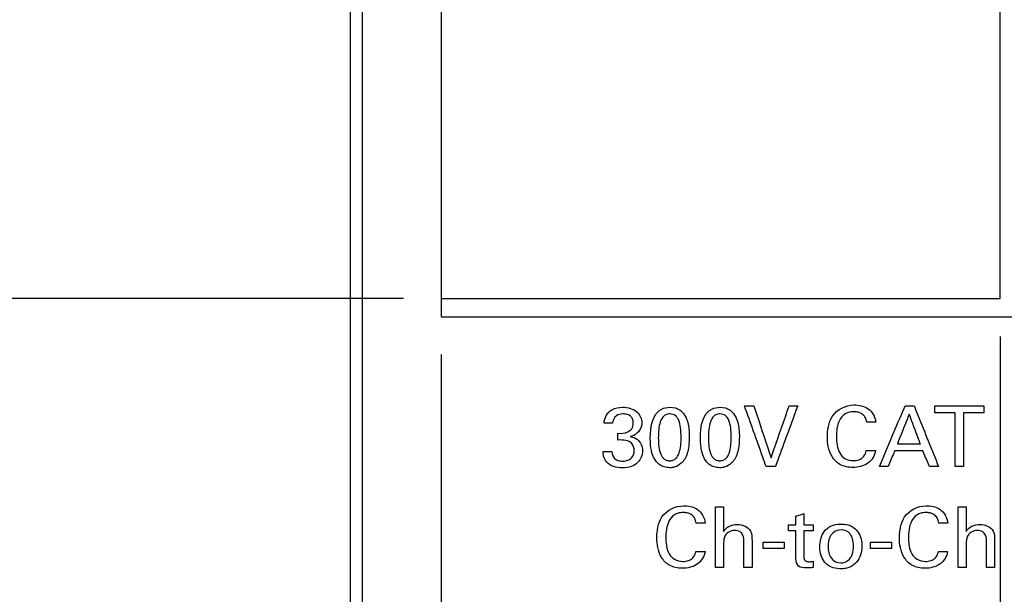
# Model space of a CAD drawing. Header units: inches. Extents: x 0 to 34, y 0 to 22.
# Tile 8 of 41: x 12.9 to 14.5, y 8 to 9. Entities that reach past the tile are written whole.
import ezdxf

# ---------------------------------------------------------------- set-up
doc = ezdxf.new("R2010")
doc.units = ezdxf.units.IN
doc.header["$LTSCALE"] = 1.87
doc.header["$MEASUREMENT"] = 0
doc.layers.get('0').update_dxf_attribs({"linetype": 'CONTINUOUS'})
doc.layers.add('DATUMCURVES', color=7, linetype='CONTINUOUS')
doc.layers.add('DIMENSIONS', color=7, linetype='CONTINUOUS')
doc.styles.get("Standard").update_dxf_attribs({"font": 'txt', "width": 0.8})
doc.dimstyles.new('DIMSTYLE_1', dxfattribs={"dimtxt": 0.125, "dimasz": 0.18, "dimexe": 0.18, "dimexo": 0.0625, "dimgap": 0.09, "dimtad": 0, "dimtih": 1, "dimtoh": 1, "dimdec": 3, "dimlfac": 0.5, "dimzin": 4, "dimdsep": 46, "dimtxsty": 'STANDARD', "dimblk": '_FILLED', "dimblk1": '_FILLED', "dimblk2": '_FILLED', "dimcen": 0.09, "dimadec": 0, "dimazin": 0, "dimtp": 0.001, "dimtm": 0.001, "dimtfac": 1, "dimtdec": 3, "dimtofl": 0, "dimtmove": 0, "dimatfit": 3, "dimldrblk": '_FILLED', "dimfxl": 1, "dimtolj": 1, "dimtzin": 4, "dimarcsym": 0})

# ---------------------------------------------------------------- blocks, each defined once
blk = doc.blocks.new('*D6')
at = {"layer": 'DIMENSIONS', "color": 2, "linetype": 'CONTINUOUS'}
blk.add_line((13.4948, 8.4959), (12.7198, 8.4959), dxfattribs=at)
at = {"layer": 'DIMENSIONS', "color": 2, "linetype": 'CONTINUOUS', "width": 0.8}
for s, p in [('[', (11.9573, 8.4334)), (']', (12.5573, 8.4334)), ('.671', (11.4323, 8.4334)), ('17.04', (12.0573, 8.4334))]:
    blk.add_text(s, height=0.125, dxfattribs=at).set_placement(p)
blk = doc.blocks.new('_FILLED')
at = {"color": 0, "linetype": 'BYBLOCK'}
blk.add_solid([(0, 0), (-1, 0.1736), (-1, -0.1736)], dxfattribs=at)
blk = doc.blocks.new('*D10')
at = {"layer": 'DIMENSIONS', "color": 2, "linetype": 'CONTINUOUS'}
blk.add_line((13.4948, 15.4499), (12.7198, 15.4499), dxfattribs=at)
at = {"layer": 'DIMENSIONS', "color": 2, "linetype": 'CONTINUOUS', "width": 0.8}
for s, p in [('[', (11.8573, 15.3874)), ('105.36', (11.9573, 15.3874)), (']', (12.5573, 15.3874)), ('4.148', (11.2323, 15.3874))]:
    blk.add_text(s, height=0.125, dxfattribs=at).set_placement(p)
blk = doc.blocks.new('*D13')
at = {"layer": 'DIMENSIONS', "color": 2, "linetype": 'CONTINUOUS'}
blk.add_line((13.3738, 16.4379), (12.7198, 16.4379), dxfattribs=at)
at = {"layer": 'DIMENSIONS', "color": 2, "linetype": 'CONTINUOUS', "width": 0.8}
for s, p in [('[', (11.8573, 16.3754)), (']', (12.5573, 16.3754)), ('4.642', (11.2323, 16.3754)), ('117.91', (11.9573, 16.3754))]:
    blk.add_text(s, height=0.125, dxfattribs=at).set_placement(p)
blk = doc.blocks.new('*D14')
at = {"layer": 'DIMENSIONS', "color": 2, "linetype": 'CONTINUOUS'}
blk.add_line((13.3718, 16.7819), (12.7198, 16.7819), dxfattribs=at)
at = {"layer": 'DIMENSIONS', "color": 2, "linetype": 'CONTINUOUS', "width": 0.8}
for s, p in [('[', (11.8573, 16.7194)), (']', (12.5573, 16.7194)), ('4.814', (11.2323, 16.7194)), ('122.28', (11.9573, 16.7194))]:
    blk.add_text(s, height=0.125, dxfattribs=at).set_placement(p)
blk = doc.blocks.new('*D17')
at = {"layer": 'DIMENSIONS', "color": 2, "linetype": 'CONTINUOUS'}
for p, q in [((13.5573, 8.4034), (13.5573, 6.7382)), ((13.5573, 6.7382), (13.7176, 6.3888)), ((13.7176, 6.3888), (13.7176, 6.1664))]:
    blk.add_line(p, q, dxfattribs=at)
at = {"layer": 'DIMENSIONS', "color": 2, "linetype": 'CONTINUOUS', "width": 0.8}
for s, p in [(']', (13.7801, 6.0039)), ('5.56', (13.7801, 5.6039)), ('[', (13.7801, 5.5039)), ('.219', (13.7801, 4.9789)), ('-', (13.7801, 4.8789))]:
    blk.add_text(s, height=0.125, rotation=90, dxfattribs=at).set_placement(p)
blk = doc.blocks.new('*D18')
at = {"layer": 'DIMENSIONS', "color": 2, "linetype": 'CONTINUOUS'}
blk.add_line((14.4813, 8.4334), (14.4813, 6.1664), dxfattribs=at)
at = {"layer": 'DIMENSIONS', "color": 2, "linetype": 'CONTINUOUS', "width": 0.8}
for s, p in [(']', (14.5438, 6.0039)), ('6.17', (14.5438, 5.6039)), ('[', (14.5438, 5.5039)), ('.243', (14.5438, 4.9789))]:
    blk.add_text(s, height=0.125, rotation=90, dxfattribs=at).set_placement(p)

msp = doc.modelspace()

# ---------------------------------------------------------------- linework, layer by layer
at = {"color": 7, "linetype": 'CONTINUOUS'}
for p, q in [((13.4073, 6.9099), (13.4073, 17.0379)), ((13.4273, 6.9699), (13.4273, 16.9779)), ((13.5573, 15.4799), (13.5573, 8.4659)), ((14.4813, 8.4959), (14.4813, 15.4499)), ((13.5573, 8.4959), (14.4813, 8.4959)), ((13.5573, 8.4659), (14.5113, 8.4659))]:
    msp.add_line(p, q, dxfattribs=at)
at = {"layer": 'DATUMCURVES', "color": 40, "linetype": 'CONTINUOUS'}
for points, knots in [([(14.1965, 8.2788, -0.0245), (14.1968, 8.2808, -0.0245), (14.1982, 8.2887, -0.0245), (14.205, 8.3094, -0.0245), (14.2263, 8.3201, -0.0245), (14.2396, 8.3201, -0.0245)], [0, 0, 0, 0, 0.089803, 0.377207, 1, 1, 1, 1]), ([(14.2396, 8.3201, -0.0245), (14.2474, 8.3201, -0.0245), (14.265, 8.3173, -0.0245), (14.2749, 8.3004, -0.0245), (14.2756, 8.2916, -0.0245)], [0, 0, 0, 0, 0.468919, 1, 1, 1, 1]), ([(13.8264, 8.29, -0.0245), (13.8267, 8.2986, -0.0245), (13.8357, 8.3142, -0.0245), (13.8513, 8.3163, -0.0245), (13.8575, 8.3163, -0.0245)], [0, 0, 0, 0, 0.5789, 1, 1, 1, 1]), ([(13.8607, 8.3051, -0.0245), (13.8598, 8.3052, -0.0245), (13.8548, 8.3053, -0.0245), (13.8452, 8.3034, -0.0245), (13.8409, 8.2946, -0.0245), (13.8404, 8.29, -0.0245)], [0, 0, 0, 0, 0.095265, 0.508557, 1, 1, 1, 1]), ([(13.8492, 8.2734, -0.0245), (13.8547, 8.2729, -0.0245), (13.8635, 8.2733, -0.0245), (13.8734, 8.2804, -0.0245), (13.8754, 8.2892, -0.0245), (13.8743, 8.2968, -0.0245), (13.8694, 8.3032, -0.0245), (13.8641, 8.3048, -0.0245), (13.8607, 8.3051, -0.0245)], [0, 0, 0, 0, 0.288416, 0.434152, 0.602051, 0.724855, 0.827555, 1, 1, 1, 1]), ([(13.8575, 8.3163, -0.0245), (13.8658, 8.3163, -0.0245), (13.8822, 8.3124, -0.0245), (13.8889, 8.2969, -0.0245), (13.8889, 8.2903, -0.0245)], [0, 0, 0, 0, 0.559168, 1, 1, 1, 1]), ([(13.9343, 8.3053, -0.0245), (13.9327, 8.3052, -0.0245), (13.9291, 8.3045, -0.0245), (13.9236, 8.3009, -0.0245), (13.9189, 8.2927, -0.0245), (13.9165, 8.2795, -0.0245), (13.916, 8.2647, -0.0245), (13.9168, 8.2505, -0.0245), (13.9192, 8.2403, -0.0245), (13.9225, 8.2341, -0.0245), (13.9258, 8.2307, -0.0245), (13.9292, 8.2288, -0.0245), (13.9319, 8.2281, -0.0245), (13.9338, 8.228, -0.0245), (13.9343, 8.2279, -0.0245), (13.935, 8.2279, -0.0245)], [0, 0, 0, 0, 0.046886, 0.103149, 0.215675, 0.328201, 0.440727, 0.580545, 0.720363, 0.790273, 0.860182, 0.930091, 0.965045, 0.982523, 1, 1, 1, 1]), ([(13.935, 8.2279, -0.0245), (13.9357, 8.2279, -0.0245), (13.9381, 8.2281, -0.0245), (13.9413, 8.229, -0.0245), (13.9464, 8.2321, -0.0245), (13.951, 8.2401, -0.0245), (13.9536, 8.2529, -0.0245), (13.9541, 8.2681, -0.0245), (13.9534, 8.2827, -0.0245), (13.9505, 8.2952, -0.0245), (13.945, 8.3033, -0.0245), (13.9383, 8.3054, -0.0245), (13.9346, 8.3053, -0.0245), (13.9343, 8.3053, -0.0245)], [0, 0, 0, 0, 0.026346, 0.052692, 0.105385, 0.21077, 0.316155, 0.421539, 0.562766, 0.703993, 0.84522, 0.986447, 1, 1, 1, 1]), ([(14.0171, 8.3053, -0.0245), (14.0155, 8.3052, -0.0245), (14.0119, 8.3045, -0.0245), (14.0064, 8.3009, -0.0245), (14.0017, 8.2927, -0.0245), (13.9993, 8.2795, -0.0245), (13.9988, 8.2647, -0.0245), (13.9996, 8.2505, -0.0245), (14.002, 8.2403, -0.0245), (14.0053, 8.2341, -0.0245), (14.0085, 8.2307, -0.0245), (14.012, 8.2288, -0.0245), (14.0147, 8.2281, -0.0245), (14.0165, 8.228, -0.0245), (14.0171, 8.2279, -0.0245), (14.0178, 8.2279, -0.0245)], [0, 0, 0, 0, 0.046886, 0.103149, 0.215675, 0.328201, 0.440727, 0.580545, 0.720363, 0.790273, 0.860182, 0.930091, 0.965045, 0.982523, 1, 1, 1, 1]), ([(14.0178, 8.2279, -0.0245), (14.0185, 8.2279, -0.0245), (14.0208, 8.2281, -0.0245), (14.0241, 8.229, -0.0245), (14.0292, 8.2321, -0.0245), (14.0338, 8.2401, -0.0245), (14.0363, 8.2529, -0.0245), (14.0369, 8.2681, -0.0245), (14.0362, 8.2827, -0.0245), (14.0333, 8.2952, -0.0245), (14.0278, 8.3033, -0.0245), (14.0211, 8.3054, -0.0245), (14.0174, 8.3053, -0.0245), (14.0171, 8.3053, -0.0245)], [0, 0, 0, 0, 0.026346, 0.052692, 0.105384, 0.210768, 0.316152, 0.421536, 0.562762, 0.703988, 0.845213, 0.986439, 1, 1, 1, 1]), ([(14.0944, 8.2183, -0.0245), (14.0926, 8.2235, -0.0245), (14.0807, 8.257, -0.0245), (14.0688, 8.2905, -0.0245), (14.0587, 8.3187, -0.0245)], [0, 0, 0, 0, 0.15625, 1, 1, 1, 1]), ([(14.0587, 8.3187, -0.0245), (14.0595, 8.3187, -0.0245), (14.0647, 8.3187, -0.0245), (14.0698, 8.3187, -0.0245), (14.0741, 8.3187, -0.0245)], [0, 0, 0, 0, 0.15625, 1, 1, 1, 1]), ([(14.0741, 8.3187, -0.0245), (14.0756, 8.3142, -0.0245), (14.0851, 8.2856, -0.0245), (14.0946, 8.257, -0.0245), (14.1026, 8.2329, -0.0245)], [0, 0, 0, 0, 0.15625, 1, 1, 1, 1]), ([(14.1026, 8.2329, -0.0245), (14.1042, 8.2374, -0.0245), (14.1142, 8.266, -0.0245), (14.1242, 8.2946, -0.0245), (14.1327, 8.3187, -0.0245)], [0, 0, 0, 0, 0.15625, 1, 1, 1, 1]), ([(14.1467, 8.3187, -0.0245), (14.1448, 8.3135, -0.0245), (14.1325, 8.28, -0.0245), (14.1201, 8.2465, -0.0245), (14.1097, 8.2183, -0.0245)], [0, 0, 0, 0, 0.15625, 1, 1, 1, 1]), ([(14.1327, 8.3187, -0.0245), (14.1334, 8.3187, -0.0245), (14.1381, 8.3187, -0.0245), (14.1428, 8.3187, -0.0245), (14.1467, 8.3187, -0.0245)], [0, 0, 0, 0, 0.15625, 1, 1, 1, 1]), ([(14.2607, 8.2916, -0.0245), (14.2605, 8.293, -0.0245), (14.2598, 8.2965, -0.0245), (14.257, 8.3024, -0.0245), (14.2516, 8.3067, -0.0245), (14.2452, 8.3087, -0.0245), (14.2385, 8.3092, -0.0245), (14.2311, 8.3084, -0.0245), (14.2222, 8.3043, -0.0245), (14.2148, 8.2947, -0.0245), (14.2112, 8.2813, -0.0245), (14.2102, 8.2673, -0.0245), (14.2109, 8.2581, -0.0245), (14.2118, 8.2534, -0.0245)], [0, 0, 0, 0, 0.042181, 0.106209, 0.187347, 0.239174, 0.303053, 0.384319, 0.454931, 0.587887, 0.726707, 0.860307, 1, 1, 1, 1]), ([(14.2819, 8.2183, -0.0245), (14.2841, 8.2235, -0.0245), (14.2982, 8.257, -0.0245), (14.3123, 8.2905, -0.0245), (14.3242, 8.3187, -0.0245)], [0, 0, 0, 0, 0.15625, 1, 1, 1, 1]), ([(14.331, 8.3049, -0.0245), (14.33, 8.3024, -0.0245), (14.3235, 8.286, -0.0245), (14.317, 8.2696, -0.0245), (14.3115, 8.2557, -0.0245)], [0, 0, 0, 0, 0.15625, 1, 1, 1, 1]), ([(14.3242, 8.3187, -0.0245), (14.325, 8.3187, -0.0245), (14.3299, 8.3187, -0.0245), (14.3349, 8.3187, -0.0245), (14.3391, 8.3187, -0.0245)], [0, 0, 0, 0, 0.15625, 1, 1, 1, 1]), ([(14.3495, 8.2557, -0.0245), (14.3485, 8.2583, -0.0245), (14.3423, 8.2747, -0.0245), (14.3362, 8.2911, -0.0245), (14.331, 8.3049, -0.0245)], [0, 0, 0, 0, 0.15625, 1, 1, 1, 1]), ([(14.3391, 8.3187, -0.0245), (14.3412, 8.3135, -0.0245), (14.3547, 8.28, -0.0245), (14.3682, 8.2465, -0.0245), (14.3796, 8.2183, -0.0245)], [0, 0, 0, 0, 0.15625, 1, 1, 1, 1]), ([(14.3734, 8.3069, -0.0245), (14.3734, 8.3075, -0.0245), (14.3734, 8.3114, -0.0245), (14.3734, 8.3154, -0.0245), (14.3734, 8.3187, -0.0245)], [0, 0, 0, 0, 0.15625, 1, 1, 1, 1]), ([(14.3734, 8.3187, -0.0245), (14.3777, 8.3187, -0.0245), (14.4047, 8.3187, -0.0245), (14.4317, 8.3187, -0.0245), (14.4545, 8.3187, -0.0245)], [0, 0, 0, 0, 0.15625, 1, 1, 1, 1]), ([(14.4071, 8.3069, -0.0245), (14.4053, 8.3069, -0.0245), (14.3941, 8.3069, -0.0245), (14.3829, 8.3069, -0.0245), (14.3734, 8.3069, -0.0245)], [0, 0, 0, 0, 0.15625, 1, 1, 1, 1]), ([(14.4071, 8.2183, -0.0245), (14.4071, 8.2229, -0.0245), (14.4071, 8.2524, -0.0245), (14.4071, 8.282, -0.0245), (14.4071, 8.3069, -0.0245)], [0, 0, 0, 0, 0.15625, 1, 1, 1, 1]), ([(14.4545, 8.3069, -0.0245), (14.4528, 8.3069, -0.0245), (14.4415, 8.3069, -0.0245), (14.4303, 8.3069, -0.0245), (14.4208, 8.3069, -0.0245)], [0, 0, 0, 0, 0.15625, 1, 1, 1, 1]), ([(14.4208, 8.3069, -0.0245), (14.4208, 8.3023, -0.0245), (14.4208, 8.2727, -0.0245), (14.4208, 8.2432, -0.0245), (14.4208, 8.2183, -0.0245)], [0, 0, 0, 0, 0.15625, 1, 1, 1, 1]), ([(14.4545, 8.3187, -0.0245), (14.4545, 8.3181, -0.0245), (14.4545, 8.3141, -0.0245), (14.4545, 8.3102, -0.0245), (14.4545, 8.3069, -0.0245)], [0, 0, 0, 0, 0.15625, 1, 1, 1, 1]), ([(13.8404, 8.29, -0.0245), (13.8397, 8.29, -0.0245), (13.835, 8.29, -0.0245), (13.8303, 8.29, -0.0245), (13.8264, 8.29, -0.0245)], [0, 0, 0, 0, 0.15625, 1, 1, 1, 1]), ([(13.8889, 8.2903, -0.0245), (13.8889, 8.2882, -0.0245), (13.8877, 8.2778, -0.0245), (13.8777, 8.2694, -0.0245), (13.8697, 8.2677, -0.0245)], [0, 0, 0, 0, 0.209375, 1, 1, 1, 1]), ([(14.2756, 8.2916, -0.0245), (14.2748, 8.2916, -0.0245), (14.2699, 8.2916, -0.0245), (14.2649, 8.2916, -0.0245), (14.2607, 8.2916, -0.0245)], [0, 0, 0, 0, 0.15625, 1, 1, 1, 1]), ([(13.8492, 8.2621, -0.0245), (13.8492, 8.2627, -0.0245), (13.8492, 8.2664, -0.0245), (13.8492, 8.2702, -0.0245), (13.8492, 8.2734, -0.0245)], [0, 0, 0, 0, 0.15625, 1, 1, 1, 1]), ([(14.2753, 8.2447, -0.0245), (14.2745, 8.2364, -0.0245), (14.2666, 8.224, -0.0245), (14.2506, 8.2178, -0.0245), (14.2348, 8.2159, -0.0245), (14.2164, 8.2194, -0.0245), (14.2024, 8.234, -0.0245), (14.1967, 8.2507, -0.0245), (14.1953, 8.2658, -0.0245), (14.196, 8.275, -0.0245), (14.1965, 8.2788, -0.0245)], [0, 0, 0, 0, 0.184061, 0.27681, 0.371904, 0.534117, 0.667335, 0.796642, 0.915547, 1, 1, 1, 1]), ([(13.8764, 8.2445, -0.0245), (13.8764, 8.2488, -0.0245), (13.8737, 8.2569, -0.0245), (13.8618, 8.2626, -0.0245), (13.8536, 8.2622, -0.0245), (13.8492, 8.2621, -0.0245)], [0, 0, 0, 0, 0.3389, 0.636712, 1, 1, 1, 1]), ([(13.8697, 8.2677, -0.0245), (13.874, 8.2671, -0.0245), (13.8852, 8.2635, -0.0245), (13.8903, 8.2512, -0.0245), (13.8903, 8.2443, -0.0245)], [0, 0, 0, 0, 0.381596, 1, 1, 1, 1]), ([(13.9674, 8.2675, -0.0245), (13.9674, 8.2561, -0.0245), (13.9652, 8.2385, -0.0245), (13.9557, 8.2233, -0.0245), (13.943, 8.2167, -0.0245), (13.933, 8.2161, -0.0245), (13.926, 8.2173, -0.0245), (13.9185, 8.2209, -0.0245), (13.9128, 8.2262, -0.0245), (13.9084, 8.2332, -0.0245), (13.9045, 8.2433, -0.0245), (13.9029, 8.2567, -0.0245), (13.9029, 8.2653, -0.0245)], [0, 0, 0, 0, 0.08586, 0.171719, 0.238587, 0.305455, 0.404465, 0.503475, 0.602485, 0.701494, 0.850747, 1, 1, 1, 1]), ([(14.0502, 8.2675, -0.0245), (14.0502, 8.2561, -0.0245), (14.0479, 8.2385, -0.0245), (14.0384, 8.2233, -0.0245), (14.0258, 8.2167, -0.0245), (14.0158, 8.2161, -0.0245), (14.0087, 8.2173, -0.0245), (14.0012, 8.2209, -0.0245), (13.9956, 8.2262, -0.0245), (13.9912, 8.2332, -0.0245), (13.9873, 8.2433, -0.0245), (13.9857, 8.2567, -0.0245), (13.9857, 8.2653, -0.0245)], [0, 0, 0, 0, 0.08556, 0.171121, 0.237756, 0.30439, 0.403589, 0.502788, 0.601987, 0.701186, 0.850593, 1, 1, 1, 1]), ([(14.3115, 8.2557, -0.0245), (14.3135, 8.2557, -0.0245), (14.3261, 8.2557, -0.0245), (14.3388, 8.2557, -0.0245), (14.3495, 8.2557, -0.0245)], [0, 0, 0, 0, 0.15625, 1, 1, 1, 1]), ([(13.8903, 8.2443, -0.0245), (13.8903, 8.2373, -0.0245), (13.8852, 8.2258, -0.0245), (13.8711, 8.2173, -0.0245), (13.8569, 8.2153, -0.0245), (13.8423, 8.2172, -0.0245), (13.8305, 8.2243, -0.0245), (13.8253, 8.2343, -0.0245), (13.8249, 8.2404, -0.0245), (13.8248, 8.243, -0.0245)], [0, 0, 0, 0, 0.219649, 0.348941, 0.50494, 0.661204, 0.807876, 0.918076, 1, 1, 1, 1]), ([(13.8248, 8.243, -0.0245), (13.8256, 8.243, -0.0245), (13.8305, 8.243, -0.0245), (13.8354, 8.243, -0.0245), (13.8396, 8.243, -0.0245)], [0, 0, 0, 0, 0.15625, 1, 1, 1, 1]), ([(13.8396, 8.243, -0.0245), (13.8395, 8.239, -0.0245), (13.8418, 8.2322, -0.0245), (13.8498, 8.2279, -0.0245), (13.8576, 8.227, -0.0245), (13.8656, 8.2281, -0.0245), (13.8739, 8.2333, -0.0245), (13.8764, 8.2401, -0.0245), (13.8764, 8.2445, -0.0245)], [0, 0, 0, 0, 0.220412, 0.337554, 0.480542, 0.641013, 0.770714, 1, 1, 1, 1]), ([(14.2118, 8.2534, -0.0245), (14.2126, 8.249, -0.0245), (14.2151, 8.2406, -0.0245), (14.2246, 8.23, -0.0245), (14.2371, 8.2276, -0.0245), (14.2478, 8.2289, -0.0245), (14.2552, 8.2332, -0.0245), (14.2588, 8.2393, -0.0245), (14.2598, 8.2431, -0.0245), (14.26, 8.2447, -0.0245)], [0, 0, 0, 0, 0.191136, 0.370728, 0.57855, 0.706059, 0.83173, 0.930403, 1, 1, 1, 1]), ([(14.26, 8.2447, -0.0245), (14.2608, 8.2447, -0.0245), (14.2659, 8.2447, -0.0245), (14.271, 8.2447, -0.0245), (14.2753, 8.2447, -0.0245)], [0, 0, 0, 0, 0.15625, 1, 1, 1, 1]), ([(14.3071, 8.2445, -0.0245), (14.3065, 8.2431, -0.0245), (14.3029, 8.2344, -0.0245), (14.2993, 8.2257, -0.0245), (14.2962, 8.2183, -0.0245)], [0, 0, 0, 0, 0.15625, 1, 1, 1, 1]), ([(14.3536, 8.2445, -0.0245), (14.3512, 8.2445, -0.0245), (14.3357, 8.2445, -0.0245), (14.3202, 8.2445, -0.0245), (14.3071, 8.2445, -0.0245)], [0, 0, 0, 0, 0.15625, 1, 1, 1, 1]), ([(14.3645, 8.2183, -0.0245), (14.3639, 8.2197, -0.0245), (14.3603, 8.2284, -0.0245), (14.3567, 8.2371, -0.0245), (14.3536, 8.2445, -0.0245)], [0, 0, 0, 0, 0.15625, 1, 1, 1, 1]), ([(14.1097, 8.2183, -0.0245), (14.1089, 8.2183, -0.0245), (14.1038, 8.2183, -0.0245), (14.0987, 8.2183, -0.0245), (14.0944, 8.2183, -0.0245)], [0, 0, 0, 0, 0.15625, 1, 1, 1, 1]), ([(14.2962, 8.2183, -0.0245), (14.2955, 8.2183, -0.0245), (14.2907, 8.2183, -0.0245), (14.286, 8.2183, -0.0245), (14.2819, 8.2183, -0.0245)], [0, 0, 0, 0, 0.15625, 1, 1, 1, 1]), ([(14.3796, 8.2183, -0.0245), (14.3788, 8.2183, -0.0245), (14.3738, 8.2183, -0.0245), (14.3688, 8.2183, -0.0245), (14.3645, 8.2183, -0.0245)], [0, 0, 0, 0, 0.15625, 1, 1, 1, 1]), ([(14.4208, 8.2183, -0.0245), (14.4201, 8.2183, -0.0245), (14.4155, 8.2183, -0.0245), (14.411, 8.2183, -0.0245), (14.4071, 8.2183, -0.0245)], [0, 0, 0, 0, 0.15625, 1, 1, 1, 1]), ([(13.9146, 8.1122, -0.0245), (13.9148, 8.1141, -0.0245), (13.9162, 8.122, -0.0245), (13.9231, 8.1428, -0.0245), (13.9444, 8.1534, -0.0245), (13.9577, 8.1534, -0.0245)], [0, 0, 0, 0, 0.089797, 0.377167, 1, 1, 1, 1]), ([(13.9788, 8.1249, -0.0245), (13.9786, 8.1263, -0.0245), (13.9779, 8.1299, -0.0245), (13.9751, 8.1357, -0.0245), (13.9696, 8.14, -0.0245), (13.9632, 8.142, -0.0245), (13.9565, 8.1425, -0.0245), (13.9492, 8.1417, -0.0245), (13.9403, 8.1376, -0.0245), (13.9328, 8.128, -0.0245), (13.9292, 8.1146, -0.0245), (13.9283, 8.1013, -0.0245), (13.9288, 8.0927, -0.0245), (13.9295, 8.0887, -0.0245)], [0, 0, 0, 0, 0.04303, 0.108378, 0.191216, 0.244118, 0.3093, 0.392211, 0.464254, 0.599901, 0.741531, 0.877836, 1, 1, 1, 1]), ([(13.9577, 8.1534, -0.0245), (13.9654, 8.1534, -0.0245), (13.9831, 8.1507, -0.0245), (13.993, 8.1337, -0.0245), (13.9937, 8.1249, -0.0245)], [0, 0, 0, 0, 0.469036, 1, 1, 1, 1]), ([(14.011, 8.1519, -0.0245), (14.0116, 8.1519, -0.0245), (14.016, 8.1519, -0.0245), (14.0205, 8.1519, -0.0245), (14.0242, 8.1519, -0.0245)], [0, 0, 0, 0, 0.15625, 1, 1, 1, 1]), ([(14.011, 8.0516, -0.0245), (14.011, 8.0569, -0.0245), (14.011, 8.0903, -0.0245), (14.011, 8.1237, -0.0245), (14.011, 8.1519, -0.0245)], [0, 0, 0, 0, 0.15625, 1, 1, 1, 1]), ([(14.0242, 8.1519, -0.0245), (14.0242, 8.1498, -0.0245), (14.0242, 8.1362, -0.0245), (14.0242, 8.1226, -0.0245), (14.0242, 8.1112, -0.0245)], [0, 0, 0, 0, 0.15625, 1, 1, 1, 1]), ([(14.1437, 8.1363, -0.0245), (14.1444, 8.1365, -0.0245), (14.1487, 8.1379, -0.0245), (14.153, 8.1393, -0.0245), (14.1567, 8.1405, -0.0245)], [0, 0, 0, 0, 0.15625, 1, 1, 1, 1]), ([(14.1567, 8.1405, -0.0245), (14.1567, 8.1395, -0.0245), (14.1567, 8.1333, -0.0245), (14.1567, 8.127, -0.0245), (14.1567, 8.1217, -0.0245)], [0, 0, 0, 0, 0.15625, 1, 1, 1, 1]), ([(14.3157, 8.1122, -0.0245), (14.316, 8.1141, -0.0245), (14.3174, 8.122, -0.0245), (14.3242, 8.1428, -0.0245), (14.3455, 8.1534, -0.0245), (14.3588, 8.1534, -0.0245)], [0, 0, 0, 0, 0.089781, 0.377109, 1, 1, 1, 1]), ([(14.3799, 8.1249, -0.0245), (14.3797, 8.1263, -0.0245), (14.379, 8.1299, -0.0245), (14.3762, 8.1357, -0.0245), (14.3707, 8.14, -0.0245), (14.3643, 8.142, -0.0245), (14.3576, 8.1425, -0.0245), (14.3503, 8.1417, -0.0245), (14.3414, 8.1376, -0.0245), (14.3339, 8.128, -0.0245), (14.3304, 8.1146, -0.0245), (14.3294, 8.1013, -0.0245), (14.33, 8.0927, -0.0245), (14.3306, 8.0887, -0.0245)], [0, 0, 0, 0, 0.043013, 0.108346, 0.191183, 0.244088, 0.309275, 0.39219, 0.464233, 0.599881, 0.741517, 0.87783, 1, 1, 1, 1]), ([(14.3588, 8.1534, -0.0245), (14.3666, 8.1534, -0.0245), (14.3842, 8.1507, -0.0245), (14.3941, 8.1337, -0.0245), (14.3948, 8.1249, -0.0245)], [0, 0, 0, 0, 0.468919, 1, 1, 1, 1]), ([(14.4121, 8.1519, -0.0245), (14.4128, 8.1519, -0.0245), (14.4172, 8.1519, -0.0245), (14.4216, 8.1519, -0.0245), (14.4253, 8.1519, -0.0245)], [0, 0, 0, 0, 0.15625, 1, 1, 1, 1]), ([(14.4121, 8.0516, -0.0245), (14.4121, 8.0569, -0.0245), (14.4121, 8.0903, -0.0245), (14.4121, 8.1237, -0.0245), (14.4121, 8.1519, -0.0245)], [0, 0, 0, 0, 0.15625, 1, 1, 1, 1]), ([(14.4253, 8.1519, -0.0245), (14.4253, 8.1498, -0.0245), (14.4253, 8.1362, -0.0245), (14.4253, 8.1226, -0.0245), (14.4253, 8.1112, -0.0245)], [0, 0, 0, 0, 0.15625, 1, 1, 1, 1]), ([(13.9937, 8.1249, -0.0245), (13.9929, 8.1249, -0.0245), (13.9879, 8.1249, -0.0245), (13.983, 8.1249, -0.0245), (13.9788, 8.1249, -0.0245)], [0, 0, 0, 0, 0.15625, 1, 1, 1, 1]), ([(14.1437, 8.1217, -0.0245), (14.1437, 8.1225, -0.0245), (14.1437, 8.1273, -0.0245), (14.1437, 8.1322, -0.0245), (14.1437, 8.1363, -0.0245)], [0, 0, 0, 0, 0.15625, 1, 1, 1, 1]), ([(14.3948, 8.1249, -0.0245), (14.394, 8.1249, -0.0245), (14.3891, 8.1249, -0.0245), (14.3841, 8.1249, -0.0245), (14.3799, 8.1249, -0.0245)], [0, 0, 0, 0, 0.15625, 1, 1, 1, 1]), ([(13.9934, 8.0781, -0.0245), (13.9925, 8.0698, -0.0245), (13.9847, 8.0573, -0.0245), (13.9687, 8.0512, -0.0245), (13.9529, 8.0492, -0.0245), (13.9345, 8.0528, -0.0245), (13.9204, 8.0674, -0.0245), (13.9148, 8.084, -0.0245), (13.9134, 8.0992, -0.0245), (13.914, 8.1084, -0.0245), (13.9146, 8.1122, -0.0245)], [0, 0, 0, 0, 0.18408, 0.276808, 0.371804, 0.534079, 0.667322, 0.796637, 0.915546, 1, 1, 1, 1]), ([(14.0242, 8.1112, -0.0245), (14.0263, 8.1148, -0.0245), (14.0334, 8.1209, -0.0245), (14.0501, 8.1246, -0.0245), (14.0715, 8.116, -0.0245), (14.0711, 8.1008, -0.0245), (14.0711, 8.0953, -0.0245)], [0, 0, 0, 0, 0.187157, 0.390356, 0.755898, 1, 1, 1, 1]), ([(14.0578, 8.0929, -0.0245), (14.0578, 8.0971, -0.0245), (14.0577, 8.1038, -0.0245), (14.0514, 8.1117, -0.0245), (14.0436, 8.1131, -0.0245), (14.0366, 8.1121, -0.0245), (14.0307, 8.1091, -0.0245), (14.0258, 8.1038, -0.0245), (14.0242, 8.0961, -0.0245), (14.0242, 8.0911, -0.0245), (14.0242, 8.0886, -0.0245)], [0, 0, 0, 0, 0.196365, 0.306559, 0.448743, 0.551728, 0.636484, 0.761997, 0.880425, 1, 1, 1, 1]), ([(14.1314, 8.1217, -0.0245), (14.132, 8.1217, -0.0245), (14.1361, 8.1217, -0.0245), (14.1403, 8.1217, -0.0245), (14.1437, 8.1217, -0.0245)], [0, 0, 0, 0, 0.15625, 1, 1, 1, 1]), ([(14.1437, 8.1121, -0.0245), (14.1431, 8.1121, -0.0245), (14.139, 8.1121, -0.0245), (14.1348, 8.1121, -0.0245), (14.1314, 8.1121, -0.0245)], [0, 0, 0, 0, 0.15625, 1, 1, 1, 1]), ([(14.1437, 8.0655, -0.0245), (14.1437, 8.068, -0.0245), (14.1437, 8.0835, -0.0245), (14.1437, 8.099, -0.0245), (14.1437, 8.1121, -0.0245)], [0, 0, 0, 0, 0.15625, 1, 1, 1, 1]), ([(14.1567, 8.1217, -0.0245), (14.1575, 8.1217, -0.0245), (14.1627, 8.1217, -0.0245), (14.1679, 8.1217, -0.0245), (14.1722, 8.1217, -0.0245)], [0, 0, 0, 0, 0.15625, 1, 1, 1, 1]), ([(14.1722, 8.1121, -0.0245), (14.1714, 8.1121, -0.0245), (14.1662, 8.1121, -0.0245), (14.161, 8.1121, -0.0245), (14.1567, 8.1121, -0.0245)], [0, 0, 0, 0, 0.15625, 1, 1, 1, 1]), ([(14.1567, 8.1121, -0.0245), (14.1567, 8.1099, -0.0245), (14.1567, 8.096, -0.0245), (14.1567, 8.082, -0.0245), (14.1567, 8.0703, -0.0245)], [0, 0, 0, 0, 0.15625, 1, 1, 1, 1]), ([(14.2159, 8.0493, -0.0245), (14.211, 8.0495, -0.0245), (14.2012, 8.0515, -0.0245), (14.191, 8.0592, -0.0245), (14.1846, 8.0709, -0.0245), (14.1826, 8.0847, -0.0245), (14.1842, 8.099, -0.0245), (14.1897, 8.1115, -0.0245), (14.2006, 8.1207, -0.0245), (14.2115, 8.1233, -0.0245), (14.2186, 8.1232, -0.0245)], [0, 0, 0, 0, 0.123818, 0.261393, 0.398969, 0.536544, 0.652408, 0.768272, 0.884136, 1, 1, 1, 1]), ([(14.2186, 8.1137, -0.0245), (14.2145, 8.1137, -0.0245), (14.2063, 8.1116, -0.0245), (14.1985, 8.101, -0.0245), (14.1962, 8.0887, -0.0245), (14.1976, 8.0758, -0.0245), (14.2025, 8.064, -0.0245), (14.2104, 8.059, -0.0245), (14.2178, 8.059, -0.0245)], [0, 0, 0, 0, 0.301951, 0.452927, 0.603903, 0.702927, 0.801951, 1, 1, 1, 1]), ([(14.2186, 8.1232, -0.0245), (14.2217, 8.1232, -0.0245), (14.2286, 8.1226, -0.0245), (14.2385, 8.1189, -0.0245), (14.2471, 8.1109, -0.0245), (14.2521, 8.0985, -0.0245), (14.2534, 8.0848, -0.0245), (14.2514, 8.0719, -0.0245), (14.2449, 8.0597, -0.0245), (14.2356, 8.0528, -0.0245), (14.2261, 8.0498, -0.0245), (14.2198, 8.0492, -0.0245), (14.2164, 8.0493, -0.0245), (14.2159, 8.0493, -0.0245)], [0, 0, 0, 0, 0.051325, 0.102651, 0.205301, 0.307952, 0.410603, 0.554458, 0.698314, 0.842169, 0.914097, 0.986025, 1, 1, 1, 1]), ([(14.2178, 8.059, -0.0245), (14.2227, 8.059, -0.0245), (14.2307, 8.0618, -0.0245), (14.2375, 8.0729, -0.0245), (14.2395, 8.0862, -0.0245), (14.2379, 8.0993, -0.0245), (14.2324, 8.1101, -0.0245), (14.2248, 8.1137, -0.0245), (14.2186, 8.1137, -0.0245)], [0, 0, 0, 0, 0.2735, 0.41025, 0.547001, 0.66025, 0.7735, 1, 1, 1, 1]), ([(14.3945, 8.0781, -0.0245), (14.3936, 8.0698, -0.0245), (14.3858, 8.0573, -0.0245), (14.3698, 8.0512, -0.0245), (14.354, 8.0492, -0.0245), (14.3356, 8.0528, -0.0245), (14.3216, 8.0674, -0.0245), (14.3159, 8.084, -0.0245), (14.3145, 8.0992, -0.0245), (14.3151, 8.1084, -0.0245), (14.3157, 8.1122, -0.0245)], [0, 0, 0, 0, 0.184021, 0.276764, 0.371777, 0.534059, 0.667308, 0.796628, 0.915542, 1, 1, 1, 1]), ([(14.4253, 8.1112, -0.0245), (14.4274, 8.1148, -0.0245), (14.4345, 8.1209, -0.0245), (14.4512, 8.1246, -0.0245), (14.4726, 8.116, -0.0245), (14.4723, 8.1008, -0.0245), (14.4723, 8.0953, -0.0245)], [0, 0, 0, 0, 0.18723, 0.390343, 0.755892, 1, 1, 1, 1]), ([(14.4589, 8.0929, -0.0245), (14.4589, 8.0971, -0.0245), (14.4588, 8.1038, -0.0245), (14.4526, 8.1117, -0.0245), (14.4447, 8.1131, -0.0245), (14.4378, 8.1121, -0.0245), (14.4318, 8.1091, -0.0245), (14.427, 8.1038, -0.0245), (14.4253, 8.0961, -0.0245), (14.4253, 8.0911, -0.0245), (14.4253, 8.0886, -0.0245)], [0, 0, 0, 0, 0.196363, 0.306516, 0.448577, 0.551658, 0.636423, 0.761985, 0.880424, 1, 1, 1, 1]), ([(14.0578, 8.0516, -0.0245), (14.0578, 8.0538, -0.0245), (14.0578, 8.0676, -0.0245), (14.0578, 8.0813, -0.0245), (14.0578, 8.0929, -0.0245)], [0, 0, 0, 0, 0.15625, 1, 1, 1, 1]), ([(14.0711, 8.0953, -0.0245), (14.0711, 8.093, -0.0245), (14.0711, 8.0785, -0.0245), (14.0711, 8.0639, -0.0245), (14.0711, 8.0516, -0.0245)], [0, 0, 0, 0, 0.15625, 1, 1, 1, 1]), ([(14.0894, 8.0935, -0.0245), (14.0913, 8.0935, -0.0245), (14.1029, 8.0935, -0.0245), (14.1145, 8.0935, -0.0245), (14.1243, 8.0935, -0.0245)], [0, 0, 0, 0, 0.15625, 1, 1, 1, 1]), ([(14.2668, 8.0935, -0.0245), (14.2686, 8.0935, -0.0245), (14.2802, 8.0935, -0.0245), (14.2919, 8.0935, -0.0245), (14.3017, 8.0935, -0.0245)], [0, 0, 0, 0, 0.15625, 1, 1, 1, 1]), ([(14.4589, 8.0516, -0.0245), (14.4589, 8.0538, -0.0245), (14.4589, 8.0676, -0.0245), (14.4589, 8.0813, -0.0245), (14.4589, 8.0929, -0.0245)], [0, 0, 0, 0, 0.15625, 1, 1, 1, 1]), ([(14.4723, 8.0953, -0.0245), (14.4723, 8.093, -0.0245), (14.4723, 8.0785, -0.0245), (14.4723, 8.0639, -0.0245), (14.4723, 8.0516, -0.0245)], [0, 0, 0, 0, 0.15625, 1, 1, 1, 1]), ([(13.9295, 8.0887, -0.0245), (13.9296, 8.0881, -0.0245), (13.9304, 8.083, -0.0245), (13.9331, 8.0739, -0.0245), (13.9427, 8.0634, -0.0245), (13.9551, 8.0609, -0.0245), (13.9659, 8.0622, -0.0245), (13.9733, 8.0666, -0.0245), (13.9769, 8.0726, -0.0245), (13.9778, 8.0765, -0.0245), (13.9781, 8.0781, -0.0245)], [0, 0, 0, 0, 0.028136, 0.213923, 0.388541, 0.590576, 0.714252, 0.836419, 0.932323, 1, 1, 1, 1]), ([(13.9781, 8.0781, -0.0245), (13.9789, 8.0781, -0.0245), (13.984, 8.0781, -0.0245), (13.9891, 8.0781, -0.0245), (13.9934, 8.0781, -0.0245)], [0, 0, 0, 0, 0.15625, 1, 1, 1, 1]), ([(14.0242, 8.0886, -0.0245), (14.0242, 8.0867, -0.0245), (14.0242, 8.0744, -0.0245), (14.0242, 8.062, -0.0245), (14.0242, 8.0516, -0.0245)], [0, 0, 0, 0, 0.15625, 1, 1, 1, 1]), ([(14.1243, 8.0829, -0.0245), (14.1225, 8.0829, -0.0245), (14.1109, 8.0829, -0.0245), (14.0992, 8.0829, -0.0245), (14.0894, 8.0829, -0.0245)], [0, 0, 0, 0, 0.15625, 1, 1, 1, 1]), ([(14.3017, 8.0829, -0.0245), (14.2999, 8.0829, -0.0245), (14.2882, 8.0829, -0.0245), (14.2766, 8.0829, -0.0245), (14.2668, 8.0829, -0.0245)], [0, 0, 0, 0, 0.15625, 1, 1, 1, 1]), ([(14.3306, 8.0887, -0.0245), (14.3307, 8.0881, -0.0245), (14.3316, 8.083, -0.0245), (14.3343, 8.0739, -0.0245), (14.3438, 8.0634, -0.0245), (14.3563, 8.0609, -0.0245), (14.367, 8.0622, -0.0245), (14.3744, 8.0666, -0.0245), (14.378, 8.0726, -0.0245), (14.379, 8.0765, -0.0245), (14.3792, 8.0781, -0.0245)], [0, 0, 0, 0, 0.028136, 0.213917, 0.388531, 0.590561, 0.714166, 0.836519, 0.932331, 1, 1, 1, 1]), ([(14.3792, 8.0781, -0.0245), (14.38, 8.0781, -0.0245), (14.3851, 8.0781, -0.0245), (14.3902, 8.0781, -0.0245), (14.3945, 8.0781, -0.0245)], [0, 0, 0, 0, 0.15625, 1, 1, 1, 1]), ([(14.4253, 8.0886, -0.0245), (14.4253, 8.0867, -0.0245), (14.4253, 8.0744, -0.0245), (14.4253, 8.062, -0.0245), (14.4253, 8.0516, -0.0245)], [0, 0, 0, 0, 0.15625, 1, 1, 1, 1]), ([(14.1614, 8.0507, -0.0245), (14.1568, 8.0507, -0.0245), (14.1465, 8.0511, -0.0245), (14.1437, 8.0614, -0.0245), (14.1437, 8.0655, -0.0245)], [0, 0, 0, 0, 0.522965, 1, 1, 1, 1]), ([(14.1567, 8.0703, -0.0245), (14.1567, 8.0683, -0.0245), (14.1568, 8.0647, -0.0245), (14.161, 8.0612, -0.0245), (14.1663, 8.0608, -0.0245), (14.1702, 8.0612, -0.0245), (14.1722, 8.0617, -0.0245)], [0, 0, 0, 0, 0.282749, 0.452855, 0.707368, 1, 1, 1, 1]), ([(14.0242, 8.0516, -0.0245), (14.0235, 8.0516, -0.0245), (14.0191, 8.0516, -0.0245), (14.0147, 8.0516, -0.0245), (14.011, 8.0516, -0.0245)], [0, 0, 0, 0, 0.15625, 1, 1, 1, 1]), ([(14.0711, 8.0516, -0.0245), (14.0705, 8.0516, -0.0245), (14.066, 8.0516, -0.0245), (14.0616, 8.0516, -0.0245), (14.0578, 8.0516, -0.0245)], [0, 0, 0, 0, 0.15625, 1, 1, 1, 1]), ([(14.4253, 8.0516, -0.0245), (14.4246, 8.0516, -0.0245), (14.4202, 8.0516, -0.0245), (14.4158, 8.0516, -0.0245), (14.4121, 8.0516, -0.0245)], [0, 0, 0, 0, 0.15625, 1, 1, 1, 1]), ([(14.4723, 8.0516, -0.0245), (14.4716, 8.0516, -0.0245), (14.4671, 8.0516, -0.0245), (14.4627, 8.0516, -0.0245), (14.4589, 8.0516, -0.0245)], [0, 0, 0, 0, 0.15625, 1, 1, 1, 1])]:
    msp.add_open_spline(points, degree=3, knots=knots, dxfattribs=at)
for points in [[(13.9029, 8.2653, -0.0245), (13.9029, 8.2796, -0.0245), (13.9046, 8.3165, -0.0245), (13.9351, 8.3165, -0.0245)], [(13.9351, 8.3165, -0.0245), (13.9639, 8.3165, -0.0245), (13.9674, 8.2856, -0.0245), (13.9674, 8.2675, -0.0245)], [(13.9857, 8.2653, -0.0245), (13.9857, 8.2796, -0.0245), (13.9873, 8.3165, -0.0245), (14.0179, 8.3165, -0.0245)], [(14.0179, 8.3165, -0.0245), (14.0467, 8.3165, -0.0245), (14.0502, 8.2856, -0.0245), (14.0502, 8.2675, -0.0245)], [(14.1314, 8.1121, -0.0245), (14.1314, 8.1153, -0.0245), (14.1314, 8.1185, -0.0245), (14.1314, 8.1217, -0.0245)], [(14.1722, 8.1217, -0.0245), (14.1722, 8.1185, -0.0245), (14.1722, 8.1153, -0.0245), (14.1722, 8.1121, -0.0245)], [(14.0894, 8.0829, -0.0245), (14.0894, 8.0864, -0.0245), (14.0894, 8.09, -0.0245), (14.0894, 8.0935, -0.0245)], [(14.1243, 8.0935, -0.0245), (14.1243, 8.09, -0.0245), (14.1243, 8.0864, -0.0245), (14.1243, 8.0829, -0.0245)], [(14.2668, 8.0829, -0.0245), (14.2668, 8.0864, -0.0245), (14.2668, 8.09, -0.0245), (14.2668, 8.0935, -0.0245)], [(14.3017, 8.0935, -0.0245), (14.3017, 8.09, -0.0245), (14.3017, 8.0864, -0.0245), (14.3017, 8.0829, -0.0245)], [(14.1722, 8.0617, -0.0245), (14.1722, 8.0583, -0.0245), (14.1722, 8.0549, -0.0245), (14.1722, 8.0515, -0.0245)], [(14.1722, 8.0515, -0.0245), (14.1687, 8.0509, -0.0245), (14.165, 8.0507, -0.0245), (14.1614, 8.0507, -0.0245)]]:
    msp.add_open_spline(points, degree=3, dxfattribs=at)

# ---------------------------------------------------------------- dimensions: what is measured, and where the dimension line sits
at = {"layer": 'DIMENSIONS', "color": 2, "linetype": 'CONTINUOUS'}
for feature_location, offset, dtype, origin, picture, middle in [((13.3718, 16.7819), (-0.652, 0), 0, (13.4343, 7.1539), '*D14', (11.9448, 16.7819)), ((13.3738, 16.4379), (-0.654, 0), 0, (13.4363, 7.1539), '*D13', (11.9448, 16.4379)), ((13.4948, 15.4499), (-0.775, 0), 0, (13.5573, 7.1539), '*D10', (11.9448, 15.4499)), ((13.4948, 8.4959), (-0.775, 0), 0, (13.5573, 7.1539), '*D6', (12.0448, 8.4959)), ((14.4813, 8.4334), (0, -2.267), 1, (13.9953, 8.4959), '*D18', (14.4813, 5.5414))]:
    dim = msp.add_ordinate_dim(feature_location=feature_location, offset=offset, dtype=dtype, origin=origin, dimstyle='DIMSTYLE_1', dxfattribs=at)
    dim.commit()
    dim.dimension.update_dxf_attribs({"geometry": picture, "text_midpoint": middle})
dim = msp.add_ordinate_dim(feature_location=(13.5573, 8.4034), offset=(0.1603, -2.237), dtype=0, origin=(13.9953, 8.4659), text='-<>', dimstyle='DIMSTYLE_1', dxfattribs=at)
dim.commit()
dim.dimension.update_dxf_attribs({"geometry": '*D17', "text_midpoint": (13.7176, 5.4914)})

doc.saveas('drawing.dxf')
